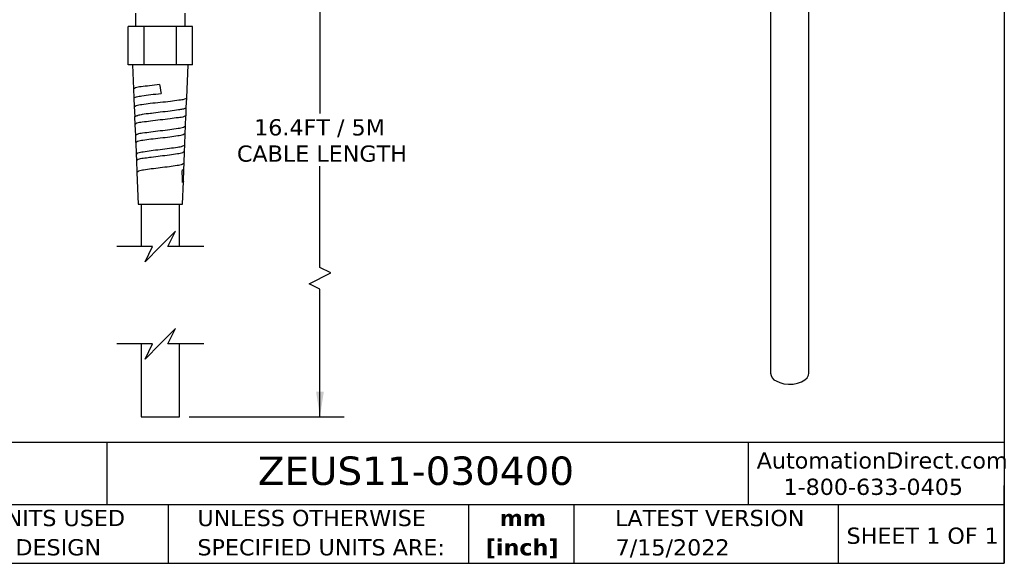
# Model space of a CAD drawing. Header units: millimetres. Extents: x 13 to 546, y 13 to 419.
# Tile 9 of 18: x 289 to 546, y 13 to 155. Entities that reach past the tile are written whole.
import ezdxf

# ---------------------------------------------------------------- set-up
doc = ezdxf.new("R2010")
doc.units = ezdxf.units.MM
doc.header["$LTSCALE"] = 2
doc.linetypes.add('SLD-Solid', pattern=[0])
doc.layers.add('DIMENSIONS', color=140, linetype='SLD-Solid', lineweight=25)
doc.layers.add('TEXT', color=140, linetype='SLD-Solid', lineweight=25)
doc.styles.add('SLDTEXTSTYLE0', font='VERDANA.TTF')
doc.styles.add('SLDTEXTSTYLE1', font='VERDANAB.TTF')
doc.dimstyles.new('SLDDIMSTYLE0', dxfattribs={"dimtxt": 4.316016, "dimasz": 6.604, "dimexe": 0, "dimexo": 0.0625, "dimgap": 1.079004, "dimtad": 0, "dimtih": 1, "dimtoh": 1, "dimrnd": 1e-09, "dimzin": 12, "dimdsep": 46, "dimtxsty": 'SLDTEXTSTYLE0', "dimsah": 1, "dimcen": 0.09, "dimadec": 0, "dimazin": 3, "dimtfac": 1, "dimtofl": 0, "dimtmove": 0, "dimatfit": 3, "dimfxl": 0, "dimfrac": 2, "dimtolj": 1, "dimtzin": 12, "dimarcsym": 0})

# ---------------------------------------------------------------- blocks, each defined once
blk = doc.blocks.new('SW_NOTE_0_1')
at = {"layer": 'TEXT', "color": 0, "char_height": 4.233, "attachment_point": 2, "style": 'SLDTEXTSTYLE1'}
for s, insert in [('mm', (5.69, 5.38)), ('[inch]', (5.52, -2.27))]:
    blk.add_mtext(s, dxfattribs=dict(at, insert=insert))
blk = doc.blocks.new('SW_NOTE_0_2')
at = {"layer": 'TEXT', "color": 0, "char_height": 4.2333, "attachment_point": 1, "style": 'SLDTEXTSTYLE0'}
for s, insert in [('UNLESS OTHERWISE ', (0, 5.38)), ('SPECIFIED UNITS ARE:', (0, -2.27))]:
    blk.add_mtext(s, dxfattribs=dict(at, insert=insert))
blk = doc.blocks.new('SW_NOTE_0_6')
at = {"layer": 'TEXT', "color": 0, "char_height": 4.2333, "attachment_point": 1, "style": 'SLDTEXTSTYLE0'}
for s, insert in [('METRIC UNITS USED ', (0, 5.38)), ('FOR PART DESIGN', (0, -2.27))]:
    blk.add_mtext(s, dxfattribs=dict(at, insert=insert))
blk = doc.blocks.new('_D_6')
at = {"layer": 'DIMENSIONS'}
for p, q in [((359.56, 163.9), (373.59, 163.9)), ((367.24, 163.9), (367.24, 130.15)), ((367.24, 89.94), (367.24, 116.43)), ((364.42, 85.71), (370.06, 88.53)), ((370.06, 88.53), (367.24, 89.94)), ((367.24, 84.3), (364.42, 85.71)), ((367.24, 50.95), (367.24, 84.3)), ((333.06, 50.95), (373.59, 50.95))]:
    blk.add_line(p, q, dxfattribs=at)
for points in [[(367.24, 163.9), (366.23, 157.3), (368.26, 157.3)], [(367.24, 50.95), (368.26, 57.55), (366.23, 57.55)]]:
    blk.add_solid(points, dxfattribs=at)
at = {"layer": 'DIMENSIONS', "char_height": 4.2333, "attachment_point": 1, "style": 'SLDTEXTSTYLE0'}
for s, insert in [('16.4FT / 5M', (350.03, 128.67)), ('CABLE LENGTH', (345.54, 121.81))]:
    blk.add_mtext(s, dxfattribs=dict(at, insert=insert))

msp = doc.modelspace()

# ---------------------------------------------------------------- linework, layer by layer
for p, q in [((484.993, 172.458), (484.993, 62.347)), ((494.993, 62.347), (494.993, 172.458)), ((319.02, 156.404), (319.02, 152.904)), ((332.02, 152.904), (332.02, 156.404)), ((317.137, 142.904), (317.137, 152.904)), ((321.329, 152.904), (317.137, 152.904)), ((321.329, 142.904), (321.329, 152.904)), ((329.712, 152.904), (321.329, 152.904)), ((329.712, 142.904), (329.712, 152.904)), ((333.904, 152.904), (329.712, 152.904)), ((333.904, 142.904), (333.904, 152.904)), ((321.329, 142.904), (317.137, 142.904)), ((318.275, 142.904), (318.526, 136.57)), ((329.712, 142.904), (321.329, 142.904)), ((333.904, 142.904), (329.712, 142.904)), ((332.423, 134.276), (332.766, 142.904)), ((318.539, 136.581), (318.634, 134.162)), ((318.623, 134.14), (318.71, 131.956)), ((332.31, 131.7), (332.411, 134.277)), ((318.721, 131.956), (318.827, 129.261)), ((332.239, 129.639), (332.321, 131.7)), ((318.817, 129.255), (318.894, 127.304)), ((332.118, 126.821), (332.228, 129.627)), ((318.904, 127.304), (319.018, 124.394)), ((318.995, 127.308), (319.027, 127.448)), ((332.053, 124.97), (332.127, 126.82)), ((319.01, 124.394), (319.08, 122.623)), ((331.928, 121.978), (332.045, 124.97)), ((319.087, 122.623), (319.207, 119.568)), ((331.867, 120.271), (331.934, 121.978)), ((319.202, 119.568), (319.267, 117.914)), ((331.739, 117.167), (331.861, 120.271)), ((319.272, 117.914), (319.396, 114.768)), ((331.679, 115.55), (331.743, 117.167)), ((319.392, 114.768), (319.72, 106.517)), ((331.675, 115.55), (331.242, 115.269)), ((331.55, 112.376), (331.675, 115.55)), ((331.303, 112.161), (331.553, 112.376)), ((331.32, 106.517), (331.553, 112.376)), ((319.72, 106.517), (331.32, 106.517)), ((320.52, 106.517), (320.52, 95.395)), ((330.52, 95.395), (330.52, 106.517)), ((320.52, 69.995), (320.52, 50.95)), ((330.52, 50.95), (330.52, 69.995)), ((320.52, 50.95), (325.52, 50.95)), ((325.52, 50.95), (330.52, 50.95))]:
    msp.add_line(p, q)
at = {"flags": 128}
for points in [[(325.328, 137.696), (325.462, 136.929), (325.594, 136.166), (325.727, 135.406)], [(486.457, 60.306), (487.406, 59.877), (488.505, 59.592), (489.691, 59.466), (490.894, 59.508), (492.045, 59.715), (493.077, 60.075), (493.929, 60.567), (494.552, 61.163), (494.911, 61.827), (494.993, 62.347)]]:
    msp.add_lwpolyline(points, dxfattribs=at)
for centre, radius, start, end in [((118.662, 109.775), 212.655, 0.64283, 1.48033), ((487.41, 62.536), 2.425, 184.45827, 246.86187)]:
    msp.add_arc(centre, radius, start, end)
for points, knots in [([(325.328, 137.696), (324.449, 137.611), (322.83, 137.454), (320.755, 137.131), (319.282, 137.037), (318.691, 136.672), (318.526, 136.57)], [0, 0, 0, 0, 0.3813347, 0.7021361, 0.9167876, 1, 1, 1, 1]), ([(318.539, 136.581), (318.567, 136.629), (318.623, 136.727), (318.735, 136.746), (318.792, 136.756)], [0, 0, 0, 0, 0.489509, 1, 1, 1, 1]), ([(318.622, 134.151), (318.683, 134.219), (318.86, 134.42), (319.624, 134.562), (320.989, 134.858), (323.153, 135.111), (324.825, 135.302), (325.727, 135.406)], [0, 0, 0, 0, 0.0367577, 0.1086652, 0.3047294, 0.6249329, 1, 1, 1, 1]), ([(318.71, 131.956), (318.876, 132.061), (319.468, 132.435), (320.951, 132.533), (323.026, 132.863), (325.523, 133.111), (328.027, 133.363), (330.127, 133.688), (331.631, 133.794), (332.247, 134.162), (332.423, 134.267)], [0, 0, 0, 0, 0.04177073, 0.14892918, 0.30845905, 0.49687339, 0.68591202, 0.84712062, 0.95646576, 1, 1, 1, 1]), ([(331.293, 131.269), (330.966, 131.207), (329.911, 131.005), (327.982, 130.764), (325.607, 130.488), (323.967, 130.295), (323.191, 130.203)], [0, 0, 0, 0, 0.1221068, 0.394194, 0.7130594, 1, 1, 1, 1]), ([(332.321, 131.7), (332.15, 131.583), (331.836, 131.37), (331.464, 131.301), (331.293, 131.269)], [0, 0, 0, 0, 0.5430964, 1, 1, 1, 1]), ([(318.817, 129.255), (318.976, 129.373), (319.223, 129.557), (319.521, 129.622), (319.627, 129.645)], [0, 0, 0, 0, 0.6445936, 1, 1, 1, 1]), ([(332.239, 129.633), (332.068, 129.527), (331.471, 129.158), (330.003, 129.049), (327.961, 128.722), (325.523, 128.468), (323.093, 128.217), (321.075, 127.886), (319.627, 127.784), (319.056, 127.409), (318.894, 127.304)], [0, 0, 0, 0, 0.0438596, 0.1532357, 0.3143501, 0.5032238, 0.6914521, 0.8508314, 0.957949, 1, 1, 1, 1]), ([(323.191, 130.203), (323.108, 130.192), (322.297, 130.092), (321.102, 129.946), (320.005, 129.722), (319.627, 129.645)], [0, 0, 0, 0, 0.06977, 0.6793115, 1, 1, 1, 1]), ([(332.118, 126.817), (331.95, 126.707), (331.371, 126.327), (329.921, 126.208), (327.918, 125.87), (325.524, 125.606), (323.136, 125.344), (321.158, 125.002), (319.729, 124.891), (319.175, 124.504), (319.018, 124.394)], [0, 0, 0, 0, 0.04441441, 0.15382432, 0.31475898, 0.50333877, 0.69124662, 0.85037541, 0.95743882, 1, 1, 1, 1]), ([(319.087, 122.623), (319.244, 122.73), (319.794, 123.105), (321.204, 123.211), (323.162, 123.543), (325.523, 123.797), (327.89, 124.052), (329.872, 124.38), (331.303, 124.493), (331.879, 124.863), (332.045, 124.969)], [0, 0, 0, 0, 0.04236442, 0.14943558, 0.30864153, 0.4966539, 0.68533577, 0.84634293, 0.95576144, 1, 1, 1, 1]), ([(319.207, 119.568), (319.36, 119.677), (319.896, 120.06), (321.286, 120.173), (323.207, 120.512), (325.525, 120.773), (327.85, 121.036), (329.795, 121.372), (331.205, 121.492), (331.765, 121.869), (331.928, 121.978)], [0, 0, 0, 0, 0.0428305, 0.1499052, 0.3089408, 0.4967067, 0.6851414, 0.845971, 0.9553659, 1, 1, 1, 1]), ([(319.267, 117.915), (319.419, 118.021), (319.95, 118.396), (321.192, 118.495), (322.185, 118.658), (322.727, 118.747)], [0, 0, 0, 0, 0.15313158, 0.5374011, 1, 1, 1, 1]), ([(322.727, 118.747), (322.856, 118.764), (323.786, 118.887), (325.521, 119.097), (327.827, 119.348), (329.753, 119.678), (331.149, 119.794), (331.705, 120.163), (331.867, 120.27)], [0, 0, 0, 0, 0.0418732, 0.3022207, 0.5635226, 0.7865566, 0.9382492, 1, 1, 1, 1]), ([(331.743, 117.167), (331.585, 117.058), (331.043, 116.684), (329.67, 116.562), (327.781, 116.23), (325.524, 115.968), (323.272, 115.708), (321.409, 115.371), (320.056, 115.256), (319.54, 114.877), (319.392, 114.768)], [0, 0, 0, 0, 0.0449671, 0.1544453, 0.3152304, 0.5035335, 0.6911229, 0.8499907, 0.9569793, 1, 1, 1, 1]), ([(331.55, 112.376), (331.545, 112.357), (331.516, 112.246), (331.398, 112.199), (331.301, 112.161)], [0, 0, 0, 0, 0.1686417, 1, 1, 1, 1])]:
    msp.add_open_spline(points, degree=3, knots=knots)
at = {"layer": 'DIMENSIONS', "color": 140}
for p, q in [((329.52, 99.395), (325.52, 95.395)), ((327.52, 95.395), (329.52, 99.395)), ((323.52, 95.395), (314.17, 95.395)), ((325.52, 95.395), (321.52, 91.395)), ((321.52, 91.395), (323.52, 95.395)), ((336.87, 95.395), (327.52, 95.395)), ((329.52, 73.995), (325.52, 69.995)), ((327.52, 69.995), (329.52, 73.995)), ((323.52, 69.995), (314.17, 69.995)), ((325.52, 69.995), (321.52, 65.995)), ((321.52, 65.995), (323.52, 69.995)), ((336.87, 69.995), (327.52, 69.995))]:
    msp.add_line(p, q, dxfattribs=at)
at = {"layer": 'TEXT'}
for p, q in [((546.1, 419.1), (546.1, 12.7)), ((546.1, 44.252), (12.7, 44.252)), ((311.518, 44.252), (311.518, 27.94)), ((479.151, 44.252), (479.151, 27.94)), ((546.1, 12.7), (546.1, 33.02)), ((546.1, 27.94), (12.7, 27.94)), ((327.56, 27.94), (327.56, 12.7)), ((406.049, 27.94), (406.049, 12.7)), ((433.624, 27.94), (433.624, 12.7)), ((502.697, 27.94), (502.697, 12.7)), ((12.7, 12.7), (546.1, 12.7))]:
    msp.add_line(p, q, dxfattribs=at)

# ---------------------------------------------------------------- block references
for name, p in [('SW_NOTE_0_6', (256.957, 21.271)), ('SW_NOTE_0_2', (335.216, 21.271)), ('SW_NOTE_0_1', (414.572, 21.266))]:
    msp.add_blockref(name, p, dxfattribs=at)

# ---------------------------------------------------------------- texts
at = {"layer": 'TEXT', "style": 'SLDTEXTSTYLE0'}
for s, insert, char_height, attachment_point in [('AutomationDirect.com', (481.39, 41.673), 4.23333, 1), ('ZEUS11-030400', (351.004, 40.588), 7.40833, 1), ('1-800-633-0405', (488.383, 34.794), 4.23333, 1), ('LATEST VERSION', (469.104, 26.648), 4.23333, 2), ('SHEET 1 OF 1', (504.883, 22.023), 4.23333, 1), ('7/15/2022', (459.403, 18.975), 4.2333, 2)]:
    msp.add_mtext(s, dxfattribs=dict(at, insert=insert, char_height=char_height, attachment_point=attachment_point))

# ---------------------------------------------------------------- dimensions: what is measured, and where the dimension line sits
at = {"layer": 'DIMENSIONS'}
dim = msp.add_linear_dim(base=(367.242, 163.904), p1=(330.52, 50.95), p2=(357.02, 163.904), angle=90, text='16.4FT / 5M\\PCABLE LENGTH', dimstyle='SLDDIMSTYLE0', dxfattribs=at)
dim.commit()
dim.dimension.update_dxf_attribs({"geometry": '_D_6', "text_midpoint": (367.242, 123.289), "dimtype": 160})

doc.saveas('drawing.dxf')
